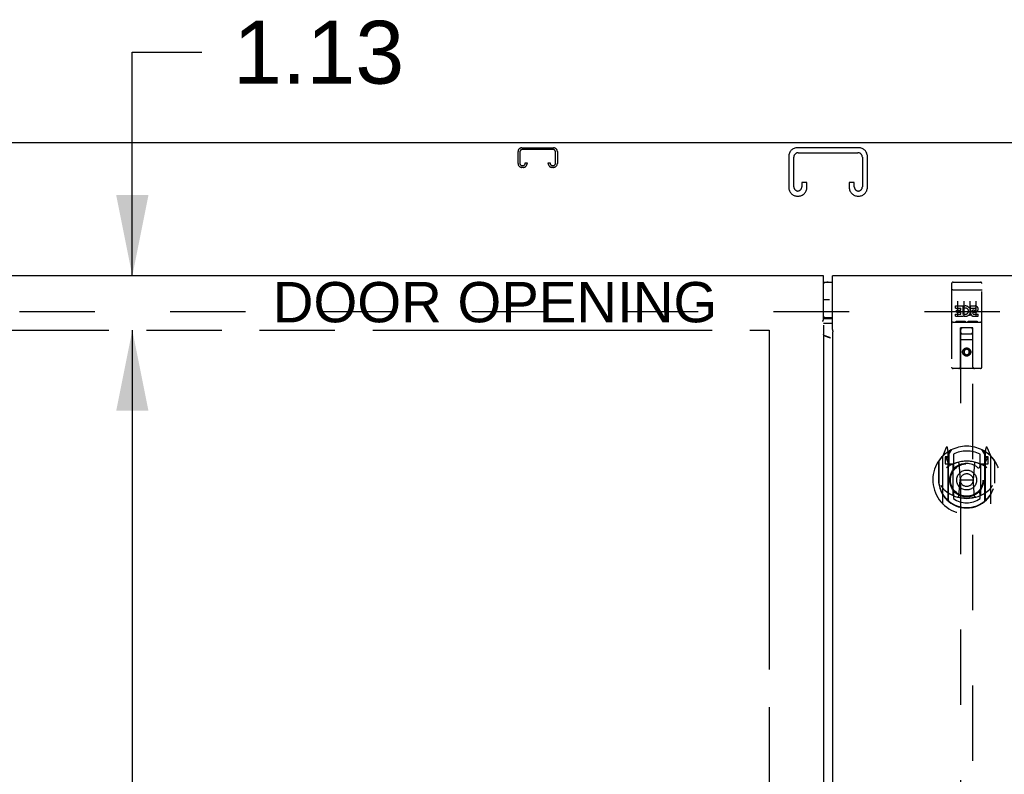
# Model space of a CAD drawing. Header units: inches. Extents: x 0 to 283, y 0 to 183.
# Tile 8 of 13: x 77 to 97, y 124 to 139. Entities that reach past the tile are written whole.
import ezdxf

# ---------------------------------------------------------------- set-up
doc = ezdxf.new("R2010")
doc.units = ezdxf.units.IN
doc.header["$LTSCALE"] = 15.583333
doc.header["$MEASUREMENT"] = 0
doc.linetypes.add('HIDDEN', pattern=[0.2, 0.1, -0.1])
doc.linetypes.add('PHANTOM', pattern=[0.8, 0.45, -0.05, 0.1, -0.05, 0.1, -0.05])
doc.layers.get('0').update_dxf_attribs({"linetype": 'CONTINUOUS'})
for name, color, linetype in [('02___PRT_ALL_AXES', 7, 'CONTINUOUS'), ('AVAILABLE_DOOR_SPACE', 7, 'CONTINUOUS'), ('DEFAULT_2', 8, 'HIDDEN'), ('DIMENSIONS', 7, 'CONTINUOUS'), ('GASKET', 7, 'CONTINUOUS')]:
    doc.layers.add(name, color=color, linetype=linetype)
doc.styles.get("Standard").update_dxf_attribs({"font": 'arial.ttf'})
doc.dimstyles.new('DIMSTYLE_3', dxfattribs={"dimtxt": 1.3, "dimasz": 1.666667, "dimexe": 0.09, "dimexo": 0.07, "dimgap": 0.039, "dimtad": 0, "dimtih": 1, "dimtoh": 1, "dimzin": 4, "dimdsep": 46, "dimtxsty": 'Standard', "dimblk": '_FILLED', "dimblk1": '_FILLED', "dimblk2": '_FILLED', "dimcen": 0.09, "dimazin": 1, "dimtfac": 1, "dimtdec": 3, "dimtofl": 0, "dimtmove": 0, "dimatfit": 3, "dimldrblk": '_FILLED', "dimfxl": 1, "dimtolj": 1, "dimtzin": 4, "dimarcsym": 0})

# ---------------------------------------------------------------- blocks, each defined once
blk = doc.blocks.new('_FILLED')
at = {"color": 0, "linetype": 'ByBlock'}
blk.add_solid([(0, 0), (-1, 0.2), (-1, -0.2)], dxfattribs=at)
blk = doc.blocks.new('*D15')
at = {"layer": 'DIMENSIONS', "color": 2, "linetype": 'Continuous'}
for p, q in [((93.428, 113.163), (90.095, 113.163)), ((97.053, 113.163), (100.077, 113.163))]:
    blk.add_line(p, q, dxfattribs=at)
at = {"layer": 'DIMENSIONS', "color": 2, "linetype": 'Continuous', "xscale": 1.6666666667, "yscale": 1.6666666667, "zscale": 1.6666666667}
blk.add_blockref('_FILLED', (93.428, 113.163), dxfattribs=at)
at = {"layer": 'DIMENSIONS', "color": 2, "linetype": 'Continuous', "xscale": 1.6666666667, "yscale": 1.6666666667, "zscale": 1.6666666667, "rotation": 180}
blk.add_blockref('_FILLED', (97.053, 113.163), dxfattribs=at)
at = {"layer": 'DIMENSIONS', "color": 2, "linetype": 'Continuous', "insert": (100.727, 113.813), "char_height": 1.3, "width": 3.53271, "attachment_point": 1, "line_spacing_factor": 0.9}
blk.add_mtext('3.63', dxfattribs=at)
blk = doc.blocks.new('*D17')
at = {"layer": 'DIMENSIONS', "color": 2, "linetype": 'Continuous'}
for p, q in [((71.459, 109.177), (80.243, 109.177)), ((92.116, 109.177), (86.086, 109.177))]:
    blk.add_line(p, q, dxfattribs=at)
at = {"layer": 'DIMENSIONS', "color": 2, "linetype": 'Continuous', "xscale": 1.6666666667, "yscale": 1.6666666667, "zscale": 1.6666666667, "rotation": 180}
blk.add_blockref('_FILLED', (71.459, 109.177), dxfattribs=at)
at = {"layer": 'DIMENSIONS', "color": 2, "linetype": 'Continuous', "xscale": 1.6666666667, "yscale": 1.6666666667, "zscale": 1.6666666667}
blk.add_blockref('_FILLED', (92.116, 109.177), dxfattribs=at)
at = {"layer": 'DIMENSIONS', "color": 2, "linetype": 'Continuous', "insert": (83.164, 109.827), "char_height": 1.3, "width": 4.54275, "attachment_point": 2, "line_spacing_factor": 0.9}
blk.add_mtext('20.66', dxfattribs=at)
blk = doc.blocks.new('*D18')
at = {"layer": 'DIMENSIONS', "color": 2, "linetype": 'Continuous'}
for p, q in [((69.709, 118.228), (69.709, 105.125)), ((69.709, 106.625), (66.376, 106.625)), ((71.459, 106.625), (74.475, 106.625))]:
    blk.add_line(p, q, dxfattribs=at)
at = {"layer": 'DIMENSIONS', "color": 2, "linetype": 'Continuous', "xscale": 1.6666666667, "yscale": 1.6666666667, "zscale": 1.6666666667}
blk.add_blockref('_FILLED', (69.709, 106.625), dxfattribs=at)
at = {"layer": 'DIMENSIONS', "color": 2, "linetype": 'Continuous', "xscale": 1.6666666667, "yscale": 1.6666666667, "zscale": 1.6666666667, "rotation": 180}
blk.add_blockref('_FILLED', (71.459, 106.625), dxfattribs=at)
at = {"layer": 'DIMENSIONS', "color": 2, "linetype": 'Continuous', "insert": (75.125, 107.275), "char_height": 1.3, "width": 3.53271, "attachment_point": 1, "line_spacing_factor": 0.9}
blk.add_mtext('1.75', dxfattribs=at)
blk = doc.blocks.new('*D19')
at = {"layer": 'DIMENSIONS', "color": 2, "linetype": 'Continuous'}
for p, q in [((78.959, 134.187), (78.959, 138.807)), ((78.959, 138.807), (80.392, 138.807)), ((78.959, 133.062), (78.959, 129.729))]:
    blk.add_line(p, q, dxfattribs=at)
at = {"layer": 'DIMENSIONS', "color": 2, "linetype": 'Continuous', "xscale": 1.6666666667, "yscale": 1.6666666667, "zscale": 1.6666666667}
for p, rotation in [((78.959, 134.187), 270), ((78.959, 133.062), 90)]:
    blk.add_blockref('_FILLED', p, dxfattribs=dict(at, rotation=rotation))
at = {"layer": 'DIMENSIONS', "color": 2, "linetype": 'Continuous', "insert": (81.042, 139.457), "char_height": 1.3, "width": 3.53271, "attachment_point": 1, "line_spacing_factor": 0.9}
blk.add_mtext('1.13', dxfattribs=at)
blk = doc.blocks.new('*D21')
at = {"layer": 'DIMENSIONS', "color": 2, "linetype": 'Continuous'}
for p, q in [((78.959, 133.062), (78.959, 95.237)), ((78.959, 54.812), (78.959, 90.687))]:
    blk.add_line(p, q, dxfattribs=at)
at = {"layer": 'DIMENSIONS', "color": 2, "linetype": 'Continuous', "xscale": 1.6666666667, "yscale": 1.6666666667, "zscale": 1.6666666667}
for p, rotation in [((78.959, 133.062), 90), ((78.959, 54.812), 270)]:
    blk.add_blockref('_FILLED', p, dxfattribs=dict(at, rotation=rotation))
at = {"layer": 'DIMENSIONS', "color": 2, "linetype": 'Continuous', "insert": (78.959, 94.587), "char_height": 1.3, "width": 4.54275, "attachment_point": 2, "line_spacing_factor": 0.9}
blk.add_mtext('78.25\\Ptyp.', dxfattribs=at)

msp = doc.modelspace()

# ---------------------------------------------------------------- linework, layer by layer
at = {"color": 3, "linetype": 'Continuous'}
for p, q in [((117.282, 136.937), (69.386, 136.937)), ((93.241, 134.187), (69.709, 134.187)), ((93.241, 133.297), (93.241, 134.187)), ((93.428, 133.087), (93.428, 134.187)), ((116.959, 134.187), (93.428, 134.187)), ((93.241, 133.163), (93.241, 54.711)), ((93.428, 133.202), (93.264, 133.202)), ((93.428, 133.028), (93.428, 54.846)), ((93.435, 133.028), (93.428, 133.028))]:
    msp.add_line(p, q, dxfattribs=at)
at = {"color": 7, "linetype": 'Continuous'}
for p, q in [((93.241, 134.057), (93.428, 134.057)), ((93.428, 133.317), (93.241, 133.317)), ((93.241, 133.3), (93.243, 133.3)), ((93.264, 133.301), (93.428, 133.301))]:
    msp.add_line(p, q, dxfattribs=at)
at = {"color": 3, "linetype": 'Continuous'}
for points in [[(93.231, 133.242), (93.229, 133.245), (93.228, 133.246), (93.228, 133.247), (93.227, 133.247), (93.227, 133.248), (93.227, 133.248), (93.228, 133.249), (93.228, 133.249), (93.228, 133.25), (93.229, 133.25), (93.229, 133.251), (93.23, 133.252), (93.231, 133.254), (93.231, 133.255), (93.232, 133.257), (93.233, 133.259), (93.234, 133.261), (93.234, 133.263), (93.235, 133.266), (93.236, 133.269), (93.237, 133.272), (93.237, 133.276), (93.238, 133.279), (93.239, 133.283), (93.239, 133.288), (93.24, 133.292), (93.241, 133.297)], [(93.234, 133.238), (93.232, 133.24), (93.231, 133.242)], [(93.264, 133.202), (93.259, 133.202), (93.253, 133.202), (93.248, 133.201), (93.243, 133.201), (93.239, 133.2)], [(93.44, 133.035), (93.441, 133.036), (93.441, 133.036), (93.441, 133.037), (93.441, 133.038), (93.441, 133.038), (93.441, 133.039), (93.441, 133.039), (93.44, 133.04), (93.44, 133.04), (93.439, 133.041), (93.439, 133.042), (93.438, 133.043), (93.438, 133.045), (93.437, 133.046), (93.436, 133.048), (93.436, 133.05), (93.435, 133.052), (93.434, 133.054), (93.433, 133.056), (93.433, 133.059), (93.432, 133.062), (93.431, 133.065), (93.431, 133.068), (93.43, 133.071), (93.43, 133.074), (93.429, 133.078), (93.429, 133.082), (93.428, 133.087)], [(93.256, 132.951), (93.252, 132.955), (93.248, 132.958), (93.245, 132.962), (93.242, 132.966), (93.241, 132.97), (93.241, 132.974)], [(93.383, 132.898), (93.365, 132.907), (93.347, 132.916), (93.329, 132.924), (93.311, 132.932), (93.292, 132.94), (93.274, 132.947), (93.256, 132.953), (93.253, 132.954)], [(93.383, 132.898), (93.361, 132.906), (93.35, 132.909), (93.339, 132.913), (93.329, 132.917), (93.318, 132.921), (93.309, 132.925), (93.299, 132.928), (93.291, 132.932), (93.282, 132.936), (93.275, 132.94), (93.268, 132.943), (93.262, 132.947), (93.256, 132.951)], [(93.435, 133.028), (93.437, 133.03), (93.438, 133.032), (93.439, 133.034), (93.44, 133.035)]]:
    msp.add_lwpolyline(points, dxfattribs=at)
at = {"color": 7, "linetype": 'Continuous'}
msp.add_lwpolyline([(93.243, 133.3), (93.248, 133.301), (93.253, 133.301), (93.259, 133.301), (93.264, 133.301)], dxfattribs=at)
for centre, start, end in [((93.338, 133.877), 90, 122.8107), ((93.338, 133.497), 237.1893, 270)]:
    msp.add_arc(centre, 0.18, start, end, dxfattribs=at)
at = {"layer": '02___PRT_ALL_AXES', "color": 8, "linetype": 'HIDDEN'}
for p, q in [((95.917, 134.054), (96.482, 134.054)), ((95.967, 133.519), (95.967, 133.562)), ((95.967, 133.562), (96.123, 133.562)), ((95.967, 133.519), (96.081, 133.519)), ((95.989, 133.434), (95.989, 133.477)), ((95.989, 133.477), (96.081, 133.477)), ((96.081, 133.477), (96.081, 133.519)), ((96.123, 133.384), (96.123, 133.562)), ((96.148, 133.514), (96.131, 133.553)), ((96.28, 133.519), (96.28, 133.562)), ((96.28, 133.562), (96.372, 133.562)), ((96.28, 133.519), (96.372, 133.519)), ((96.344, 133.475), (96.372, 133.475)), ((95.967, 133.348), (95.967, 133.391)), ((95.967, 133.391), (96.081, 133.391)), ((95.967, 133.348), (96.123, 133.348)), ((95.989, 133.434), (96.081, 133.434)), ((96.081, 133.391), (96.081, 133.434)), ((96.123, 133.384), (96.136, 133.403)), ((96.123, 133.348), (96.123, 133.361)), ((96.127, 133.359), (96.123, 133.361)), ((96.34, 133.434), (96.386, 133.434)), ((96.344, 133.391), (96.436, 133.391)), ((96.344, 133.348), (96.436, 133.348)), ((96.436, 133.348), (96.436, 133.391)), ((95.917, 133.226), (96.482, 133.226))]:
    msp.add_line(p, q, dxfattribs=at)
msp.add_circle((96.199, 132.609), 0.085, dxfattribs=at)
for centre, radius, start, end in [((96.173, 133.455), 0.107, 244.2636, 113.4027), ((96.173, 133.455), 0.0639, 234.8895, 113.4026), ((96.344, 133.412), 0.0635, 90, 270), ((96.372, 133.497), 0.0644, 282.2995, 90.0775), ((96.372, 133.497), 0.0219, 269.9011, 90), ((96.344, 133.413), 0.0219, 100.307, 270)]:
    msp.add_arc(centre, radius, start, end, dxfattribs=at)
at = {"layer": 'AVAILABLE_DOOR_SPACE', "color": 4, "linetype": 'PHANTOM'}
for p, q in [((71.459, 133.062), (92.116, 133.062)), ((92.116, 133.062), (92.116, 54.812))]:
    msp.add_line(p, q, dxfattribs=at)
at = {"layer": 'DEFAULT_2', "color": 8, "linetype": 'HIDDEN'}
for p, q in [((86.928, 136.507), (86.928, 136.753)), ((86.968, 136.753), (86.968, 136.507)), ((87.008, 136.833), (87.661, 136.833)), ((87.661, 136.793), (87.008, 136.793)), ((87.701, 136.507), (87.701, 136.753)), ((87.741, 136.753), (87.741, 136.507)), ((93.967, 136.833), (92.702, 136.833)), ((92.716, 136.729), (93.953, 136.729)), ((87.076, 136.507), (87.076, 136.521)), ((87.076, 136.521), (87.116, 136.521)), ((87.116, 136.521), (87.116, 136.507)), ((87.553, 136.507), (87.553, 136.521)), ((87.553, 136.521), (87.593, 136.521)), ((87.593, 136.521), (87.593, 136.507)), ((92.522, 136.653), (92.522, 136.013)), ((92.626, 136.027), (92.626, 136.639)), ((94.043, 136.639), (94.043, 136.027)), ((94.147, 136.013), (94.147, 136.653)), ((87.008, 136.467), (87.036, 136.467)), ((87.036, 136.427), (87.008, 136.427)), ((87.633, 136.467), (87.661, 136.467)), ((87.661, 136.427), (87.633, 136.427)), ((92.793, 136.115), (92.793, 136.027)), ((92.897, 136.115), (92.793, 136.115)), ((92.897, 136.013), (92.897, 136.115)), ((93.772, 136.115), (93.772, 136.013)), ((93.876, 136.115), (93.772, 136.115)), ((93.876, 136.027), (93.876, 136.115)), ((92.702, 135.833), (92.717, 135.833)), ((93.952, 135.833), (93.967, 135.833)), ((95.887, 134.024), (95.887, 132.299)), ((95.903, 133.896), (95.903, 133.896)), ((95.904, 133.896), (95.903, 133.896)), ((95.905, 133.896), (95.904, 133.896)), ((95.906, 133.896), (95.905, 133.896)), ((95.906, 133.896), (95.906, 133.896)), ((95.907, 133.896), (95.906, 133.896)), ((95.908, 133.896), (95.907, 133.896)), ((95.909, 133.896), (95.908, 133.896)), ((95.91, 133.896), (95.909, 133.896)), ((95.91, 133.896), (95.91, 133.896)), ((95.911, 133.896), (95.91, 133.896)), ((95.912, 133.896), (95.911, 133.896)), ((95.913, 133.896), (95.912, 133.896)), ((95.914, 133.896), (95.913, 133.896)), ((95.915, 133.896), (95.914, 133.896)), ((95.915, 133.896), (95.915, 133.896)), ((95.916, 133.896), (95.915, 133.896)), ((95.916, 133.896), (96.482, 133.896)), ((95.982, 134.054), (96.167, 134.054)), ((96.232, 134.054), (96.417, 134.054)), ((96.482, 133.896), (96.482, 133.896)), ((96.482, 133.896), (96.483, 133.896)), ((96.483, 133.896), (96.484, 133.896)), ((96.484, 133.896), (96.485, 133.896)), ((96.485, 133.896), (96.486, 133.896)), ((96.486, 133.896), (96.487, 133.896)), ((96.487, 133.896), (96.487, 133.896)), ((96.487, 133.896), (96.488, 133.896)), ((96.488, 133.896), (96.489, 133.896)), ((96.489, 133.896), (96.49, 133.896)), ((96.49, 133.896), (96.491, 133.896)), ((96.491, 133.896), (96.492, 133.896)), ((96.492, 133.896), (96.492, 133.896)), ((96.492, 133.896), (96.493, 133.896)), ((96.493, 133.896), (96.494, 133.896)), ((96.494, 133.896), (96.495, 133.896)), ((96.512, 132.299), (96.512, 134.024)), ((96.012, 133.663), (96.012, 133.357)), ((96.137, 133.663), (96.137, 133.357)), ((96.262, 133.663), (96.262, 133.357)), ((96.387, 133.663), (96.387, 133.357)), ((115.584, 133.437), (71.084, 133.437)), ((95.917, 133.226), (96.482, 133.226)), ((96.16, 133.242), (95.988, 133.242)), ((96.069, 132.299), (96.073, 133.109)), ((96.074, 133.109), (96.073, 133.109)), ((96.074, 133.109), (96.074, 96.108)), ((96.324, 133.109), (96.074, 133.109)), ((96.41, 133.242), (96.238, 133.242)), ((96.324, 96.108), (96.324, 133.109)), ((96.326, 133.109), (96.324, 133.109)), ((96.329, 132.299), (96.326, 133.109)), ((96.327, 132.859), (96.072, 132.859)), ((96.114, 132.984), (96.284, 132.984)), ((96.199, 132.681), (96.137, 132.645)), ((96.199, 132.67), (96.147, 132.639)), ((96.199, 132.681), (96.199, 132.67)), ((96.262, 132.645), (96.199, 132.681)), ((96.252, 132.639), (96.199, 132.67)), ((96.137, 132.645), (96.137, 132.573)), ((96.137, 132.645), (96.147, 132.639)), ((96.137, 132.573), (96.147, 132.579)), ((96.137, 132.573), (96.199, 132.537)), ((96.147, 132.639), (96.147, 132.579)), ((96.147, 132.579), (96.199, 132.549)), ((96.199, 132.549), (96.252, 132.579)), ((96.199, 132.537), (96.262, 132.573)), ((96.199, 132.537), (96.199, 132.549)), ((96.262, 132.645), (96.252, 132.639)), ((96.252, 132.579), (96.252, 132.639)), ((96.262, 132.573), (96.252, 132.579)), ((96.262, 132.573), (96.262, 132.645)), ((96.482, 132.269), (95.917, 132.269)), ((95.774, 130.635), (95.704, 130.46)), ((95.817, 130.552), (95.802, 130.632)), ((96.596, 130.632), (96.582, 130.552)), ((96.695, 130.46), (96.625, 130.635)), ((95.699, 130.449), (95.699, 129.482)), ((95.757, 130.445), (95.757, 130.295)), ((95.817, 130.445), (95.757, 130.445)), ((95.765, 130.417), (95.794, 130.371)), ((95.824, 130.425), (95.769, 130.425)), ((95.796, 130.536), (95.795, 130.535)), ((95.795, 130.535), (95.795, 130.535)), ((95.795, 130.535), (95.795, 130.535)), ((95.817, 129.536), (95.817, 130.552)), ((95.824, 130.485), (95.894, 130.594)), ((95.824, 129.54), (95.824, 130.543)), ((95.827, 130.519), (95.827, 130.311)), ((95.924, 130.497), (95.924, 130.244)), ((96.474, 130.244), (96.474, 130.497)), ((96.504, 130.594), (96.574, 130.485)), ((96.572, 130.311), (96.572, 130.519)), ((96.574, 129.54), (96.574, 130.543)), ((96.629, 130.425), (96.574, 130.425)), ((96.582, 130.552), (96.582, 129.536)), ((96.642, 130.445), (96.582, 130.445)), ((96.603, 130.535), (96.599, 130.538)), ((96.604, 130.371), (96.633, 130.417)), ((96.642, 130.295), (96.642, 130.445)), ((96.699, 129.482), (96.699, 130.449)), ((95.617, 130.354), (95.617, 129.965)), ((95.624, 130.356), (95.624, 129.899)), ((95.757, 130.295), (95.817, 130.295)), ((95.917, 130.293), (95.844, 130.293)), ((95.847, 130.291), (95.912, 130.291)), ((95.917, 129.652), (95.917, 130.284)), ((96.036, 130.31), (96.067, 129.965)), ((96.362, 130.31), (96.332, 129.965)), ((96.554, 130.293), (96.482, 130.293)), ((96.482, 130.284), (96.482, 129.652)), ((96.486, 130.291), (96.552, 130.291)), ((96.582, 130.295), (96.642, 130.295)), ((96.774, 130.356), (96.774, 129.899)), ((96.782, 129.965), (96.782, 130.354)), ((95.617, 129.965), (95.632, 129.966)), ((95.624, 129.899), (95.624, 129.896)), ((96.036, 129.626), (96.067, 129.965)), ((96.067, 129.965), (96.332, 129.965)), ((96.362, 129.626), (96.332, 129.965)), ((96.782, 129.965), (96.767, 129.966)), ((96.774, 129.899), (96.774, 129.896)), ((95.924, 129.683), (95.924, 129.58)), ((96.474, 129.58), (96.474, 129.683))]:
    msp.add_line(p, q, dxfattribs=at)
for points in [[(95.903, 133.896), (95.902, 133.896), (95.902, 133.896), (95.901, 133.895), (95.901, 133.895), (95.901, 133.895), (95.9, 133.895), (95.9, 133.895), (95.9, 133.895), (95.899, 133.895), (95.899, 133.895), (95.899, 133.895), (95.898, 133.895), (95.898, 133.895), (95.898, 133.895), (95.897, 133.895), (95.897, 133.895), (95.897, 133.895), (95.896, 133.895), (95.896, 133.894), (95.896, 133.894), (95.895, 133.894), (95.895, 133.894), (95.895, 133.894), (95.895, 133.894), (95.894, 133.894), (95.894, 133.894), (95.894, 133.894), (95.893, 133.894), (95.893, 133.894), (95.893, 133.894), (95.893, 133.894), (95.892, 133.893), (95.892, 133.893), (95.892, 133.893), (95.892, 133.893), (95.891, 133.893), (95.891, 133.893), (95.891, 133.893), (95.891, 133.893), (95.891, 133.893), (95.89, 133.893), (95.89, 133.893), (95.89, 133.892), (95.89, 133.892), (95.89, 133.892), (95.889, 133.892), (95.889, 133.892), (95.889, 133.892), (95.889, 133.892), (95.889, 133.892), (95.889, 133.892), (95.888, 133.892), (95.888, 133.892), (95.888, 133.891), (95.888, 133.891), (95.888, 133.891), (95.888, 133.891), (95.888, 133.891), (95.888, 133.891), (95.887, 133.891), (95.887, 133.891), (95.887, 133.891), (95.887, 133.89), (95.887, 133.89), (95.887, 133.89), (95.887, 133.89), (95.887, 133.89), (95.887, 133.89), (95.887, 133.89), (95.887, 133.89), (95.887, 133.89), (95.887, 133.89), (95.887, 133.889), (95.887, 133.889), (95.887, 133.889), (95.887, 133.889), (95.887, 133.889)], [(96.495, 133.896), (96.495, 133.896), (96.496, 133.896), (96.496, 133.896), (96.497, 133.896), (96.497, 133.895), (96.497, 133.895), (96.498, 133.895), (96.498, 133.895), (96.498, 133.895), (96.499, 133.895), (96.499, 133.895), (96.499, 133.895), (96.5, 133.895), (96.5, 133.895), (96.5, 133.895), (96.501, 133.895), (96.501, 133.895), (96.501, 133.895), (96.502, 133.895), (96.502, 133.895), (96.502, 133.894), (96.503, 133.894), (96.503, 133.894), (96.503, 133.894), (96.503, 133.894), (96.504, 133.894), (96.504, 133.894), (96.504, 133.894), (96.505, 133.894), (96.505, 133.894), (96.505, 133.894), (96.505, 133.894), (96.506, 133.894), (96.506, 133.893), (96.506, 133.893), (96.506, 133.893), (96.507, 133.893), (96.507, 133.893), (96.507, 133.893), (96.507, 133.893), (96.507, 133.893), (96.508, 133.893), (96.508, 133.893), (96.508, 133.893), (96.508, 133.892), (96.508, 133.892), (96.509, 133.892), (96.509, 133.892), (96.509, 133.892), (96.509, 133.892), (96.509, 133.892), (96.51, 133.892), (96.51, 133.892), (96.51, 133.892), (96.51, 133.892), (96.51, 133.891), (96.51, 133.891), (96.51, 133.891), (96.51, 133.891), (96.511, 133.891), (96.511, 133.891), (96.511, 133.891), (96.511, 133.891), (96.511, 133.891), (96.511, 133.89), (96.511, 133.89), (96.511, 133.89), (96.511, 133.89), (96.511, 133.89), (96.511, 133.89), (96.511, 133.89), (96.511, 133.89), (96.512, 133.89), (96.512, 133.89), (96.512, 133.889), (96.512, 133.889), (96.512, 133.889), (96.512, 133.889), (96.512, 133.889)], [(95.988, 133.242), (95.988, 133.242), (95.988, 133.242), (95.988, 133.242), (95.987, 133.242), (95.987, 133.242), (95.987, 133.242), (95.987, 133.242), (95.987, 133.243), (95.986, 133.243), (95.986, 133.243), (95.986, 133.243), (95.986, 133.243), (95.986, 133.243), (95.986, 133.243), (95.985, 133.243), (95.985, 133.243), (95.985, 133.243), (95.985, 133.243), (95.985, 133.243), (95.985, 133.243), (95.984, 133.243), (95.984, 133.243), (95.984, 133.243), (95.984, 133.243), (95.984, 133.243), (95.984, 133.243), (95.984, 133.243), (95.984, 133.243), (95.983, 133.243), (95.983, 133.243), (95.983, 133.243), (95.983, 133.243), (95.983, 133.243), (95.983, 133.243), (95.983, 133.243), (95.983, 133.243), (95.982, 133.243), (95.982, 133.243), (95.982, 133.243), (95.982, 133.243), (95.982, 133.243), (95.982, 133.244), (95.982, 133.244), (95.982, 133.244), (95.982, 133.244), (95.982, 133.244)], [(96.167, 133.244), (96.167, 133.244), (96.166, 133.244), (96.166, 133.244), (96.166, 133.244), (96.166, 133.243), (96.166, 133.243), (96.166, 133.243), (96.166, 133.243), (96.166, 133.243), (96.166, 133.243), (96.166, 133.243), (96.165, 133.243), (96.165, 133.243), (96.165, 133.243), (96.165, 133.243), (96.165, 133.243), (96.165, 133.243), (96.165, 133.243), (96.165, 133.243), (96.165, 133.243), (96.164, 133.243), (96.164, 133.243), (96.164, 133.243), (96.164, 133.243), (96.164, 133.243), (96.164, 133.243), (96.164, 133.243), (96.163, 133.243), (96.163, 133.243), (96.163, 133.243), (96.163, 133.243), (96.163, 133.243), (96.163, 133.243), (96.162, 133.243), (96.162, 133.243), (96.162, 133.243), (96.162, 133.243), (96.162, 133.243), (96.161, 133.242), (96.161, 133.242), (96.161, 133.242), (96.161, 133.242), (96.161, 133.242), (96.16, 133.242), (96.16, 133.242)], [(96.238, 133.242), (96.238, 133.242), (96.238, 133.242), (96.238, 133.242), (96.237, 133.242), (96.237, 133.242), (96.237, 133.242), (96.237, 133.242), (96.237, 133.243), (96.236, 133.243), (96.236, 133.243), (96.236, 133.243), (96.236, 133.243), (96.236, 133.243), (96.236, 133.243), (96.235, 133.243), (96.235, 133.243), (96.235, 133.243), (96.235, 133.243), (96.235, 133.243), (96.235, 133.243), (96.234, 133.243), (96.234, 133.243), (96.234, 133.243), (96.234, 133.243), (96.234, 133.243), (96.234, 133.243), (96.234, 133.243), (96.234, 133.243), (96.233, 133.243), (96.233, 133.243), (96.233, 133.243), (96.233, 133.243), (96.233, 133.243), (96.233, 133.243), (96.233, 133.243), (96.233, 133.243), (96.232, 133.243), (96.232, 133.243), (96.232, 133.243), (96.232, 133.243), (96.232, 133.243), (96.232, 133.244), (96.232, 133.244), (96.232, 133.244), (96.232, 133.244), (96.232, 133.244)], [(96.417, 133.244), (96.417, 133.244), (96.416, 133.244), (96.416, 133.244), (96.416, 133.244), (96.416, 133.243), (96.416, 133.243), (96.416, 133.243), (96.416, 133.243), (96.416, 133.243), (96.416, 133.243), (96.416, 133.243), (96.415, 133.243), (96.415, 133.243), (96.415, 133.243), (96.415, 133.243), (96.415, 133.243), (96.415, 133.243), (96.415, 133.243), (96.415, 133.243), (96.415, 133.243), (96.414, 133.243), (96.414, 133.243), (96.414, 133.243), (96.414, 133.243), (96.414, 133.243), (96.414, 133.243), (96.414, 133.243), (96.413, 133.243), (96.413, 133.243), (96.413, 133.243), (96.413, 133.243), (96.413, 133.243), (96.413, 133.243), (96.412, 133.243), (96.412, 133.243), (96.412, 133.243), (96.412, 133.243), (96.412, 133.243), (96.411, 133.242), (96.411, 133.242), (96.411, 133.242), (96.411, 133.242), (96.411, 133.242), (96.41, 133.242), (96.41, 133.242)], [(95.667, 129.852), (95.67, 129.847), (95.673, 129.842), (95.676, 129.837), (95.679, 129.832), (95.681, 129.828), (95.684, 129.824), (95.687, 129.82), (95.689, 129.816), (95.692, 129.812), (95.694, 129.808), (95.697, 129.805), (95.699, 129.802), (95.702, 129.798), (95.704, 129.795), (95.706, 129.792), (95.708, 129.789), (95.711, 129.787), (95.713, 129.784), (95.715, 129.782), (95.717, 129.779), (95.719, 129.777), (95.721, 129.774), (95.723, 129.772), (95.725, 129.77), (95.727, 129.768), (95.728, 129.766), (95.73, 129.764), (95.732, 129.762), (95.734, 129.761), (95.735, 129.759), (95.737, 129.758), (95.739, 129.756), (95.74, 129.755), (95.742, 129.753), (95.743, 129.752), (95.745, 129.75)], [(96.653, 129.75), (96.655, 129.752), (96.656, 129.753), (96.658, 129.754), (96.66, 129.756), (96.661, 129.758), (96.663, 129.759), (96.665, 129.761), (96.666, 129.762), (96.668, 129.764), (96.67, 129.766), (96.672, 129.768), (96.674, 129.77), (96.675, 129.772), (96.677, 129.774), (96.679, 129.777), (96.681, 129.779), (96.683, 129.782), (96.686, 129.784), (96.688, 129.787), (96.69, 129.789), (96.692, 129.792), (96.694, 129.795), (96.697, 129.798), (96.699, 129.802), (96.701, 129.805), (96.704, 129.808), (96.706, 129.812), (96.709, 129.816), (96.711, 129.82), (96.714, 129.824), (96.717, 129.828), (96.72, 129.832), (96.723, 129.837), (96.725, 129.842), (96.729, 129.847), (96.732, 129.852)], [(96.387, 129.609), (96.382, 129.607), (96.376, 129.606), (96.371, 129.604), (96.365, 129.603), (96.36, 129.602), (96.355, 129.6), (96.349, 129.599), (96.344, 129.598), (96.338, 129.597), (96.333, 129.596), (96.327, 129.595), (96.322, 129.594), (96.316, 129.593), (96.311, 129.592), (96.305, 129.591), (96.3, 129.59), (96.294, 129.589), (96.288, 129.589), (96.283, 129.588), (96.277, 129.587), (96.272, 129.587), (96.266, 129.586), (96.261, 129.586), (96.255, 129.585), (96.249, 129.585), (96.244, 129.584), (96.238, 129.584), (96.233, 129.584), (96.227, 129.584), (96.222, 129.583), (96.216, 129.583), (96.21, 129.583), (96.205, 129.583), (96.199, 129.583), (96.194, 129.583), (96.188, 129.583), (96.182, 129.583), (96.177, 129.583), (96.171, 129.584), (96.166, 129.584), (96.16, 129.584), (96.154, 129.584), (96.149, 129.585), (96.143, 129.585), (96.138, 129.586), (96.132, 129.586), (96.127, 129.587), (96.121, 129.587), (96.115, 129.588), (96.11, 129.589), (96.104, 129.589), (96.099, 129.59), (96.093, 129.591), (96.088, 129.592), (96.082, 129.593), (96.077, 129.594), (96.071, 129.595), (96.066, 129.596), (96.06, 129.597), (96.055, 129.598), (96.049, 129.599), (96.044, 129.6), (96.038, 129.602), (96.033, 129.603), (96.027, 129.604), (96.022, 129.606), (96.017, 129.607), (96.011, 129.609)]]:
    msp.add_lwpolyline(points, dxfattribs=at)
for centre, radius in [((96.199, 132.609), 0.0845), ((96.199, 129.963), 0.35), ((96.199, 129.963), 0.335), ((96.199, 129.963), 0.205), ((96.199, 129.963), 0.133)]:
    msp.add_circle(centre, radius, dxfattribs=at)
for centre, radius, start, end in [((87.008, 136.753), 0.08, 90, 180), ((87.008, 136.753), 0.04, 90, 180), ((87.661, 136.753), 0.08, 0, 90), ((87.661, 136.753), 0.04, 0, 90), ((92.702, 136.653), 0.18, 90, 180), ((92.716, 136.639), 0.09, 90, 180), ((93.953, 136.639), 0.09, 0, 90), ((93.967, 136.653), 0.18, 0, 90), ((87.008, 136.507), 0.08, 180, 270), ((87.008, 136.507), 0.04, 180, 270), ((87.036, 136.507), 0.08, 270, 360), ((87.036, 136.507), 0.04, 270, 360), ((87.633, 136.507), 0.08, 180, 270), ((87.633, 136.507), 0.04, 180, 270), ((87.661, 136.507), 0.08, 270, 360), ((87.661, 136.507), 0.04, 270, 360), ((92.702, 136.013), 0.18, 180, 270), ((92.716, 136.027), 0.09, 180, 261.7808), ((92.703, 136.027), 0.09, 270, 360), ((92.717, 136.013), 0.18, 270, 360), ((93.952, 136.013), 0.18, 180, 270), ((93.966, 136.027), 0.09, 180, 261.7808), ((93.953, 136.027), 0.09, 270, 360), ((93.967, 136.013), 0.18, 270, 360), ((95.917, 134.024), 0.03, 90, 180), ((96.482, 134.024), 0.03, 0, 90), ((95.917, 133.196), 0.03, 90, 180), ((96.114, 133.069), 0.04, 90, 180), ((96.284, 133.069), 0.04, 0, 90), ((96.482, 133.196), 0.03, 0, 90), ((96.114, 133.024), 0.04, 180, 270), ((96.284, 133.024), 0.04, 270, 360), ((95.917, 132.299), 0.03, 180, 270), ((96.039, 132.299), 0.03, 270, 360), ((96.359, 132.299), 0.03, 180, 270), ((96.482, 132.299), 0.03, 270, 360), ((96.199, 129.963), 0.7, 35.2961, 144.7039), ((95.788, 130.63), 0.015, 10, 158.1959), ((96.611, 130.63), 0.015, 21.8041, 170), ((96.199, 129.965), 0.7, 125.5126, 54.4874), ((95.714, 130.449), 0.015, 135.0748, 180), ((95.769, 130.42), 0.005, 90, 212.6792), ((95.804, 130.519), 0.02, 0, 125.5126), ((95.807, 130.519), 0.02, 0, 125.2543), ((95.844, 130.543), 0.02, 121.4688, 179.9992), ((96.199, 129.963), 0.6, 62.7204, 117.2796), ((96.554, 130.543), 0.02, 0, 58.5295), ((96.592, 130.519), 0.02, 54.7457, 180), ((96.594, 130.519), 0.02, 54.4874, 180), ((96.629, 130.42), 0.005, 327.3208, 90), ((96.684, 130.449), 0.015, 0, 44.9252), ((95.644, 130.356), 0.02, 144.7039, 180), ((96.199, 129.653), 0.7, 53.2319, 126.7681), ((95.636, 130.269), 0.188, 0, 32.6792), ((95.844, 130.313), 0.02, 180, 270), ((95.847, 130.311), 0.02, 180, 270), ((95.912, 130.311), 0.02, 270, 293.464), ((95.932, 130.284), 0.015, 112.9863, 180), ((96.199, 129.651), 0.7, 66.536, 113.464), ((95.954, 130.244), 0.03, 180, 311.1261), ((96.199, 129.963), 0.343, 48.8739, 131.1261), ((96.016, 130.308), 0.02, 5.0796, 105.6131), ((96.382, 130.308), 0.02, 74.3869, 174.9204), ((96.444, 130.244), 0.03, 228.8739, 360), ((96.467, 130.284), 0.015, 0, 67.0137), ((96.486, 130.311), 0.02, 246.536, 270), ((96.552, 130.311), 0.02, 270, 360), ((96.554, 130.313), 0.02, 270, 360), ((96.762, 130.269), 0.188, 147.3208, 180), ((96.754, 130.356), 0.02, 0, 35.2961), ((96.199, 129.968), 0.583, 180.2464, 359.7536), ((95.644, 129.899), 0.02, 180, 187.6622), ((96.199, 129.973), 0.58, 187.6622, 352.3378), ((96.754, 129.899), 0.02, 352.3378, 360), ((96.199, 130.283), 0.7, 229.529, 310.471), ((95.932, 129.652), 0.015, 180, 247.0137), ((95.954, 129.683), 0.03, 48.8739, 180), ((96.199, 129.963), 0.343, 228.8739, 311.1261), ((96.017, 129.628), 0.02, 254.4248, 354.9204), ((96.382, 129.628), 0.02, 185.0796, 285.5752), ((96.444, 129.683), 0.03, 0, 131.1261), ((96.467, 129.652), 0.015, 292.9863, 360), ((95.714, 129.482), 0.015, 180, 224.9252), ((95.832, 129.536), 0.015, 180, 229.6413), ((95.844, 129.54), 0.02, 180, 230.6594), ((96.199, 129.973), 0.48, 235.0461, 304.9539), ((96.554, 129.54), 0.02, 309.3378, 359.9984), ((96.567, 129.536), 0.015, 310.3587, 360), ((96.684, 129.482), 0.015, 315.0748, 360)]:
    msp.add_arc(centre, radius, start, end, dxfattribs=at)
at = {"layer": 'GASKET', "color": 40, "linetype": 'Continuous'}
msp.add_line((93.366, 133.687), (93.241, 133.687), dxfattribs=at)

# ---------------------------------------------------------------- texts
at = {"layer": 'DIMENSIONS', "color": 2, "linetype": 'Continuous', "insert": (86.453, 134.057), "char_height": 0.83333, "width": 9.16976, "attachment_point": 2, "line_spacing_factor": 0.9}
msp.add_mtext('DOOR OPENING', dxfattribs=at)

# ---------------------------------------------------------------- dimensions: what is measured, and where the dimension line sits
at = {"layer": 'DIMENSIONS', "color": 2, "linetype": 'Continuous'}
for base, p1, p2, angle, picture, middle in [((78.95877903, 134.187266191), (92.115642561, 133.062266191), (93.178142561, 134.187266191), 90, '*D19', (82.86477534, 138.799635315)), ((69.709, 106.625), (71.459, 133.062), (69.709, 118.298), 180, '*D18', (76.953, 106.618)), ((93.428142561, 113.163321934), (97.053142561, 133.062266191), (93.428142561, 132.796287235), 180, '*D15', (102.491220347, 113.156075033))]:
    dim = msp.add_linear_dim(base=base, p1=p1, p2=p2, angle=angle, dimstyle='DIMSTYLE_3', dxfattribs=at)
    dim.commit()
    dim.dimension.update_dxf_attribs({"geometry": picture, "text_midpoint": middle, "dimtype": 160})
dim = msp.add_linear_dim(base=(92.116, 109.177), p1=(71.459, 133.062), p2=(92.116, 133.062), dimstyle='DIMSTYLE_3', dxfattribs=at)
dim.commit()
dim.dimension.update_dxf_attribs({"geometry": '*D17', "text_midpoint": (83.147, 109.17), "dimtype": 160})
dim = msp.add_linear_dim(base=(78.959, 54.812), p1=(92.116, 133.062), p2=(92.116, 54.812), angle=270, text='<>\\Ptyp.', dimstyle='DIMSTYLE_3', dxfattribs=at)
dim.commit()
dim.dimension.update_dxf_attribs({"geometry": '*D21', "text_midpoint": (78.959, 92.962), "dimtype": 160})

doc.saveas('drawing.dxf')
